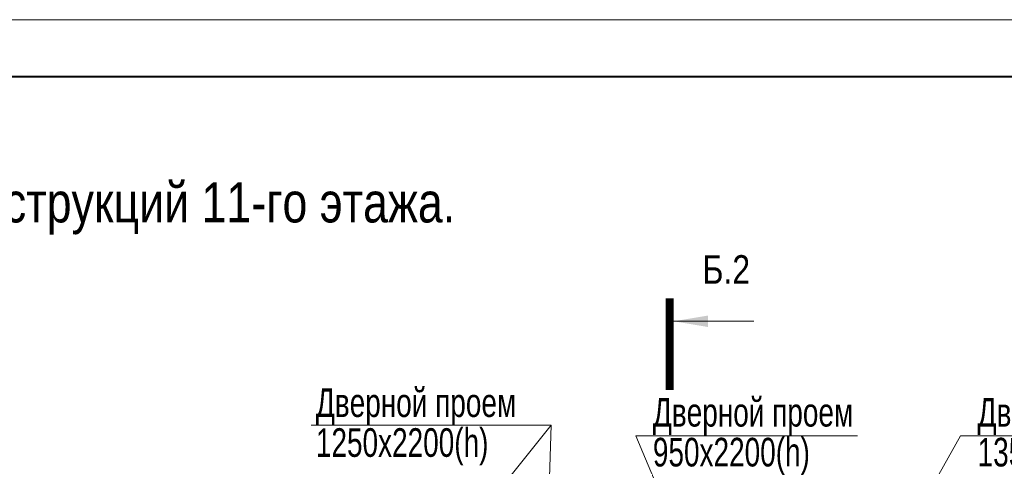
# Model space of a CAD drawing. Extents: x -8631841 to -8525813, y 4017860 to 4564755.
# Tile 73 of 112: x -8578851 to -8561635, y 4395818 to 4403617. Entities that reach past the tile are written whole.
import ezdxf
from ezdxf.enums import TextEntityAlignment as Align

# ---------------------------------------------------------------- set-up
doc = ezdxf.new("R2010")
doc.units = 0
doc.header["$LTSCALE"] = 1000
doc.header["$MEASUREMENT"] = 0
for name, color, linetype, lineweight in [('CК-400-Т(двери)', 7, 'Continuous', 20), ('СК-200-Р(амка)', 7, 'Continuous', 40), ('СК-210-Р-РАМКА ЛИНИИ ТОНКИЕ', 7, 'Continuous', 15), ('СК-220-Р-РАМКА ТЕКСТ', 7, 'Continuous', 15), ('СК-400-Т(екст)', 7, 'Continuous', 20), ('СК-500-С(ечения)', 5, 'Continuous', 40)]:
    doc.layers.add(name, color=color, linetype=linetype, lineweight=lineweight)
doc.styles.add('ARIAL_annotative', font='arial.ttf', dxfattribs={"width": 0.8, "height": 2.5})
doc.styles.add('RUSS', font='arial.ttf', dxfattribs={"width": 0.8})

# ---------------------------------------------------------------- blocks, each defined once
blk = doc.blocks.new('A$C1d9011e3')
at = {"layer": 'CК-400-Т(двери)'}
for p, q in [((33092, 19283), (32985, 15920)), ((34575, 19100), (36378, 14812)), ((40252, 19100), (36257, 12001))]:
    blk.add_line(p, q, dxfattribs=at)
at = {"layer": 'CК-400-Т(двери)', "color": 7}
for points in [[(28897, 19283), (33092, 19283), (30395, 15916)], [(34575, 19100), (38449, 19100), (38449, 19100)], [(40252, 19100), (44126, 19100), (44126, 19100)]]:
    blk.add_lwpolyline(points, dxfattribs=at)
at = {"layer": 'CК-400-Т(двери)', "color": 7, "char_height": 500, "width": 4535.8, "attachment_point": 1, "line_spacing_factor": 0.835689, "style": 'RUSS'}
for s, insert in [('{\\W0.7;Дверной проем\\P1250х2200(h)}', (28980, 19928)), ('{\\W0.7;Дверной проем\\P950х2200(h)}', (34873, 19760)), ('{\\W0.7;Дверной проем\\P1350х2200(h)}', (40551, 19760))]:
    blk.add_mtext(s, dxfattribs=dict(at, insert=insert))
blk = doc.blocks.new('Сечение')
at = {"layer": 'СК-500-С(ечения)', "linetype": 'Continuous', "lineweight": 15, "ltscale": 100}
blk.add_line((-200, -35), (-200, -735), dxfattribs=at)
at = {"layer": 'СК-500-С(ечения)', "linetype": 'Continuous', "ltscale": 100, "const_width": 70}
blk.add_lwpolyline([(-400, 0), (400, 0)], dxfattribs=at)
at = {"layer": 'СК-500-С(ечения)', "linetype": 'Continuous', "ltscale": 100}
blk.add_solid([(-200, -35), (-250.3, -335.5), (-149.7, -335.5)], dxfattribs=at)
blk = doc.blocks.new('*U1229')
at = {"layer": 'СК-400-Т(екст)', "ltscale": 100, "xscale": 0.01, "yscale": 0.01, "zscale": 0.01, "rotation": 89.99999999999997}
blk.add_blockref('Сечение', (0, -120.17), dxfattribs=at)
at = {"layer": 'СК-500-С(ечения)', "color": 0, "ltscale": 100, "style": 'ARIAL_annotative', "width": 0.8}
blk.add_attdef('НОМЕР_СЕЧЕНИЯ_1_1(НОМЕР_ЛИСТА)', text='', height=2.5, rotation=180, dxfattribs=at).set_placement((6.74, -1.226), align=Align.RIGHT)
blk.add_attdef('НОМЕР_СЕЧЕНИЯ_2_1(НОМЕР_ЛИСТА)', text='', height=2.5, rotation=180, dxfattribs=at).set_placement((6.74, -122.203), align=Align.BOTTOM_LEFT)

msp = doc.modelspace()

# ---------------------------------------------------------------- linework, layer by layer
at = {"layer": 'СК-200-Р(амка)'}
msp.add_line((-8529183.8, 4402617.3), (-8608183.8, 4402617.3), dxfattribs=at)
at = {"layer": 'СК-210-Р-РАМКА ЛИНИИ ТОНКИЕ'}
msp.add_line((-8612183.8, 4403617.3), (-8528183.8, 4403617.3), dxfattribs=at)

# ---------------------------------------------------------------- block references
at = {"layer": 'CК-400-Т(двери)'}
msp.add_blockref('A$C1d9011e3', (-8602652.1, 4377251), dxfattribs=at)
at = {"layer": 'СК-500-С(ечения)'}
ref = msp.add_blockref('*U1229', (-8567484.4, 4373916), dxfattribs=dict(at, xscale=-200, yscale=200, zscale=200, rotation=180))
ref.add_attrib('НОМЕР_СЕЧЕНИЯ_2_1(НОМЕР_ЛИСТА)', 'Б.2', dxfattribs={"color": 1, "ltscale": 100, "height": 500, "style": 'ARIAL_annotative', "width": 0.8}).set_placement((-8566912.2, 4398854.6), align=Align.BOTTOM_LEFT)

# ---------------------------------------------------------------- texts
at = {"layer": 'СК-220-Р-РАМКА ТЕКСТ', "color": 7, "style": 'RUSS', "width": 0.8}
msp.add_text('Схема несущих конструкций 11-го этажа.', height=700, dxfattribs=at).set_placement((-8586257.6, 4400076.4))

doc.saveas('drawing.dxf')
